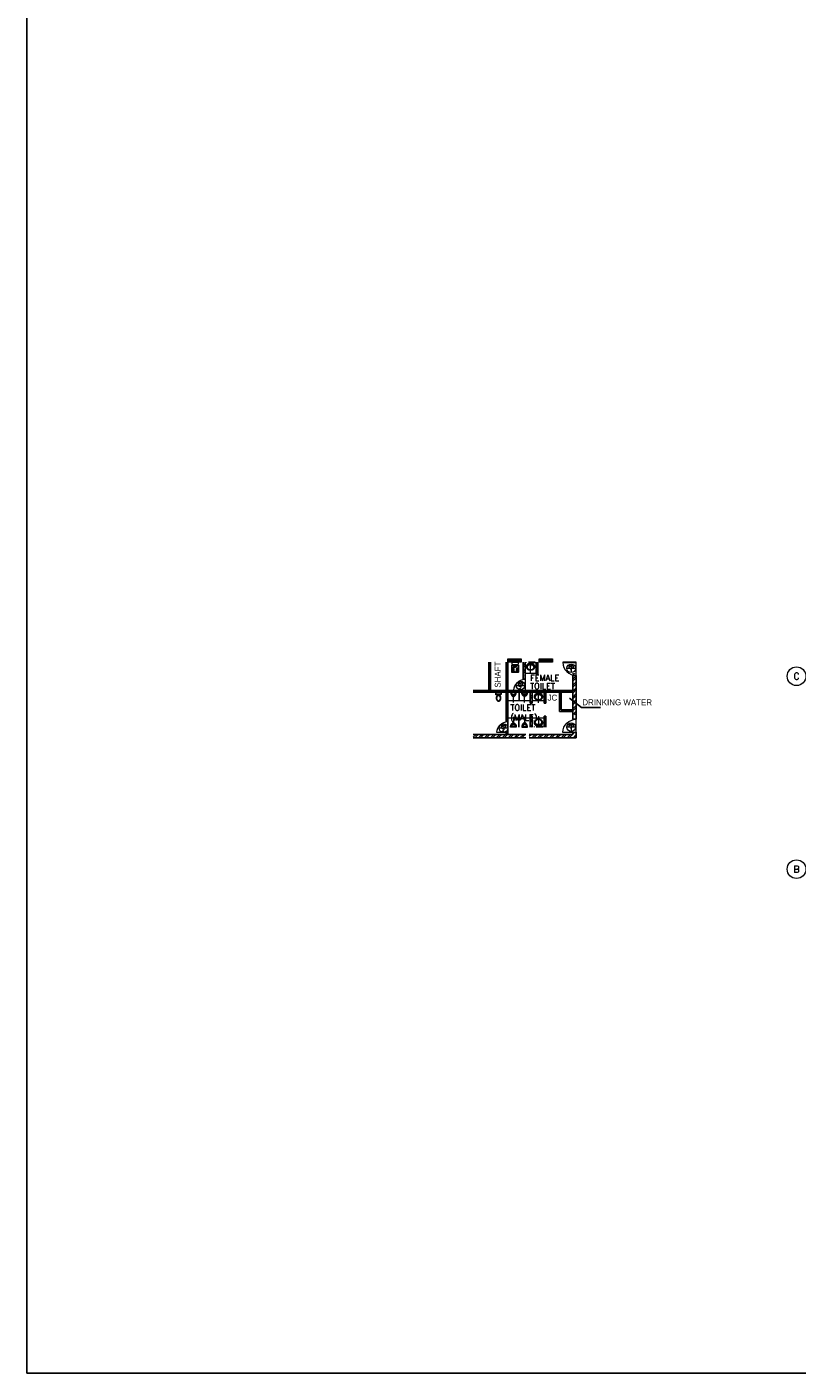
# Model space of a CAD drawing. Header units: inches. Extents: x 0 to 1544102, y -487208 to 23144100.
# Tile 86 of 256: x 344426 to 396321, y -117415 to -26704. Entities that reach past the tile are written whole.
import ezdxf
from ezdxf.enums import TextEntityAlignment as Align

# ---------------------------------------------------------------- set-up
doc = ezdxf.new("R2010")
doc.units = ezdxf.units.IN
doc.header["$LTSCALE"] = 1800
doc.header["$MEASUREMENT"] = 0
doc.linetypes.add('1 NORTH ELEVATION$0$NORTH ELEVATION$0$HIDDEN', pattern=[0.375, 0.25, -0.125])
doc.linetypes.add('CENTER', pattern=[2, 1.25, -0.25, 0.25, -0.25])
doc.layers.get('0').update_dxf_attribs({"color": 253, "lineweight": 9})
for name, color, linetype in [('1', 7, 'Continuous'), ('TEXT', 3, 'Continuous'), ('WALL', 6, 'Continuous'), ('WALL1', 6, 'Continuous')]:
    doc.layers.add(name, color=color, linetype=linetype)
for name, color, linetype, lineweight in [('A-DOOR TAG', 3, 'Continuous', 15), ('CCONTHIN', 15, '1 NORTH ELEVATION$0$NORTH ELEVATION$0$HIDDEN', 13), ('CHAT', 11, 'Continuous', 13), ('CL', 8, 'CENTER', 15), ('DIM', 4, 'Continuous', 18), ('DOOR', 235, 'Continuous', 13), ('WALL HATCH', 251, 'Continuous', 13), ('WIN', 31, 'Continuous', 13)]:
    doc.layers.add(name, color=color, linetype=linetype, lineweight=lineweight)
doc.styles.add('COMPLEX', font='complex')
doc.styles.add('HTX11', font='O8111901')
doc.styles.add('ROAMNS', font='ROMANS.shx')
doc.styles.add('ROMANS', font='romans.shx')
doc.dimstyles.new('DIM100 x2', dxfattribs={"dimscale": 0, "dimtxt": 400, "dimasz": 400, "dimexe": 100, "dimexo": 100, "dimgap": 100, "dimtad": 1, "dimdec": 0, "dimzin": 13, "dimdsep": 46, "dimtxsty": 'ROMANS', "dimblk2": 'OBLIQUE', "dimcen": 100, "dimdle": 100, "dimclrd": 9, "dimclre": 9, "dimclrt": 4, "dimadec": 0, "dimazin": 0, "dimtfac": 1.1, "dimtdec": 0, "dimtix": 1, "dimtmove": 2, "dimatfit": 3, "dimfxl": 1, "dimtolj": 1, "dimtzin": 13, "dimarcsym": 0})
pattern_1 = [(45, (-66669.14, -252595.65), (-198.87378, 198.87378), []), (45, (-66536.56, -252595.65), (-198.87378, 198.87378), [])]
pattern_2 = [(45, (-66669.14, -252825.65), (-198.87378, 198.87378), []), (45, (-66536.56, -252825.65), (-198.87378, 198.87378), [])]
pattern_3 = [(45, (379617.36, -72506.59), (-198.874, 198.874), []), (45, (379749.94, -72506.59), (-198.874, 198.874), [])]
pattern_4 = [(45, (-777981.2, -781878.5), (-198.87378, 198.87378), []), (45, (-777848.6, -781878.5), (-198.87378, 198.87378), [])]

# ---------------------------------------------------------------- blocks, each defined once
blk = doc.blocks.new('GRD')
at = {"layer": 'CL', "linetype": 'Continuous'}
blk.add_circle((0, 419.99985), 419.99985, dxfattribs=at)
at = {"layer": 'CL', "color": 4, "style": 'COMPLEX'}
blk.add_attdef('GRD', text='', height=300, dxfattribs=at).set_placement((0, 419.99985), align=Align.MIDDLE)
blk = doc.blocks.new('SERVICE BUILDING-ARCH$0$dd1')
at = {"layer": 'DOOR'}
blk.add_lwpolyline([(-1000, 975), (0, 975), (0, 1000), (-1000, 1000)], close=True, dxfattribs=at)
blk.add_arc((13, 1014), 1014, 182.20927, 269.24117, dxfattribs=at)
blk = doc.blocks.new('A$C05027D60')
at = {"layer": 'CCONTHIN'}
for p, q in [((9, 371), (109, 371)), ((9, 368), (109, 368)), ((9, 359), (109, 359)), ((9, 356), (109, 356)), ((9, 346), (109, 346)), ((9, 344), (109, 344)), ((9, 334), (109, 334)), ((9, 331), (109, 331)), ((9, 322), (109, 322)), ((9, 319), (109, 319)), ((9, 309), (109, 309)), ((9, 307), (109, 307)), ((9, 297), (109, 297)), ((9, 294), (109, 294)), ((9, 285), (109, 285)), ((9, 282), (109, 282)), ((9, 272), (109, 272)), ((9, 270), (109, 270)), ((9, 260), (109, 260)), ((9, 257), (109, 257)), ((9, 248), (109, 248)), ((9, 245), (109, 245)), ((9, 235), (109, 235)), ((9, 232), (109, 232)), ((9, 223), (109, 223)), ((9, 220), (109, 220)), ((441, 371), (341, 371)), ((441, 368), (341, 368)), ((441, 359), (341, 359)), ((441, 356), (341, 356)), ((441, 346), (341, 346)), ((441, 344), (341, 344)), ((441, 334), (341, 334)), ((441, 331), (341, 331)), ((441, 322), (341, 322)), ((441, 319), (341, 319)), ((441, 309), (341, 309)), ((441, 307), (341, 307)), ((441, 297), (341, 297)), ((441, 294), (341, 294)), ((441, 285), (341, 285)), ((441, 282), (341, 282)), ((441, 272), (341, 272)), ((441, 270), (341, 270)), ((441, 260), (341, 260)), ((441, 257), (341, 257)), ((441, 248), (341, 248)), ((441, 245), (341, 245)), ((441, 235), (341, 235)), ((441, 232), (341, 232)), ((441, 223), (341, 223)), ((441, 220), (341, 220))]:
    blk.add_line(p, q, dxfattribs=at)
for points in [[(25, 0), (425, 0, 0.414214), (450, 25), (450, 471, 0.414214), (425, 496), (25, 496, 0.414214), (0, 471), (0, 25, 0.414214)], [(34, 400), (84, 400, -0.414214), (109, 375), (109, 225, -0.414214), (84, 200), (34, 200, -0.414214), (9, 225), (9, 375, -0.414214)], [(416, 400), (366, 400, 0.414214), (341, 375), (341, 225, 0.414214), (366, 200), (416, 200, 0.414214), (441, 225), (441, 375, 0.414214)]]:
    blk.add_lwpolyline(points, format="xyb", close=True, dxfattribs=at)
blk.add_circle((223, 105), 44.6, dxfattribs=at)
for centre, radius, start, end in [((223, 144), 118, 180, 11.98947), ((225, 389), 76.7, 0, 180)]:
    blk.add_arc(centre, radius, start, end, dxfattribs=at)
blk.add_spline([(105, 144), (122, 231), (142, 301), (148, 389)], degree=3, dxfattribs=at)
blk.add_open_spline([(339, 168), (336, 189), (330, 234), (303, 305), (302, 359), (302, 389)], degree=3, knots=[24.560772, 24.560772, 24.560772, 24.560772, 88.405275, 160.999442, 249.688545, 249.688545, 249.688545, 249.688545], dxfattribs=at)
blk = doc.blocks.new('Toilet')
for p, q in [((-10, -9.5), (-8, -9.5)), ((-10, -10.5), (-10, -9.5)), ((-7, -10.5), (-10, -10.5)), ((-8, -9.5), (-8, -9)), ((-7, -9), (-7, -10.5)), ((-4, -9), (-6, -15)), ((4, -15), (-4, -15)), ((4, -9), (6, -15)), ((9.5, -7), (9.5, -3))]:
    blk.add_line(p, q)
blk.add_lwpolyline([(10.5, -9), (10.5, -1), (-10.5, -1), (-10.5, -9)], close=True)
for points in [[(-9.5, -3), (-9.5, -7)], [(8.5, -2), (-8.5, -2)], [(-8.5, -8), (8.5, -8)]]:
    blk.add_lwpolyline(points)
for centre, radius, start, end in [((-8.6, -2.9), 0.884, 81.8699, 188.1301), ((-8.6, -7.1), 0.884, 171.8699, 278.1301), ((3.5, -22.6), 12.2, 141.4691, 247.9714), ((4.2, -22.8), 11.3, 136.3677, 238.9468), ((0, -28.9), 4, 245.7318, 294.2682), ((0, -30), 4, 254.8605, 285.1395), ((-3.5, -22.6), 12.2, 292.0284, 38.5307), ((-4.2, -22.8), 11.3, 301.053, 43.6321), ((8.6, -2.9), 0.884, 351.8699, 98.1301), ((8.6, -7.1), 0.884, 261.8699, 8.1301)]:
    blk.add_arc(centre, radius, start, end)
blk = doc.blocks.new('*U768')
for p, q in [((-186, 29), (201, 29)), ((-186, 29), (-186, 12)), ((-186, 12), (201, 12)), ((-43, 235), (-121, 59)), ((-121, 59), (136, 59)), ((-43, 235), (58, 235)), ((-27, 308), (43, 308)), ((-20, 283), (35, 283)), ((58, 235), (136, 59)), ((201, 12), (201, 29))]:
    blk.add_line(p, q)
blk.add_circle((7, 194), 12.7)
for centre, radius, start, end in [((148, 24), 334, 121.69705, 179.15509), ((8, 300), 273, 227.25197, 312.74803), ((148, 24), 309, 123.0108, 169.30552), ((-133, 24), 309, 10.69448, 56.9892), ((-133, 24), 334, 0.84491, 58.30295)]:
    blk.add_arc(centre, radius, start, end)
blk = doc.blocks.new('_Oblique')
at = {"color": 0, "linetype": 'ByBlock', "lineweight": -2}
blk.add_line((-0.5, -0.5), (0.5, 0.5), dxfattribs=at)

msp = doc.modelspace()

# ---------------------------------------------------------------- hatches: boundary and pattern name
at = {"layer": 'WALL HATCH'}
h = msp.add_hatch(dxfattribs=at)
h.set_pattern_fill('ANSI32', color=256, scale=750, style=0)
h.set_pattern_definition(pattern_1)
h.paths.add_polyline_path([(375659.7, -69508.61), (375544.7, -69508.61), (375544.7, -70458.61), (375659.7, -70458.61)])
h.paths.add_polyline_path([(375544.7, -71558.61), (375659.7, -71558.61), (375659.7, -70458.61), (375544.7, -70458.61)])
h = msp.add_hatch(dxfattribs=at)
h.set_pattern_fill('ANSI32', color=256, scale=750, style=0)
h.set_pattern_definition(pattern_1)
h.paths.add_polyline_path([(376834.7, -69508.61), (376719.7, -69508.61), (376719.7, -70458.61), (376834.7, -70458.61)])
h.paths.add_polyline_path([(376719.7, -71558.61), (376834.7, -71558.61), (376834.7, -70458.61), (376719.7, -70458.61)])
h = msp.add_hatch(dxfattribs=at)
h.set_pattern_fill('ANSI32', color=256, scale=750, style=0)
h.set_pattern_definition([(45, (121753.13, -781633.32), (-198.87378, 198.87378), []), (45, (121885.7, -781633.32), (-198.87378, 198.87378), [])])
h.paths.add_polyline_path([(377874.7, -69508.61), (377989.7, -69508.61), (377989.7, -70318.46), (377874.7, -70318.46)])
h.paths.add_polyline_path([(377874.7, -70318.46), (377989.7, -70318.46), (377989.7, -70414.43), (377874.7, -70414.43)])
h = msp.add_hatch(dxfattribs=at)
h.set_pattern_fill('ANSI32', color=256, scale=750, style=0)
h.set_pattern_definition([(45, (121503.13, -781633.32), (-198.87378, 198.87378), []), (45, (121635.7, -781633.32), (-198.87378, 198.87378), [])])
h.paths.add_polyline_path([(378854.7, -70311.02), (378739.7, -70311.02), (378739.7, -69508.61), (378854.7, -69508.61)])
h = msp.add_hatch(dxfattribs=at)
h.set_pattern_fill('ANSI32', color=256, scale=750, style=0)
h.set_pattern_definition([(45, (-66669.14, -252445.65), (-198.87378, 198.87378), []), (45, (-66536.56, -252445.65), (-198.87378, 198.87378), [])])
h.paths.add_polyline_path([(381434.7, -73063.61), (381434.7, -70258.61), (381204.7, -70258.61), (381204.7, -73063.61)])
h = msp.add_hatch(dxfattribs=at)
h.set_pattern_fill('ANSI32', color=256, scale=750, style=0)
h.set_pattern_definition([(45, (-66669.14, -252245.65), (-198.87378, 198.87378), []), (45, (-66536.56, -252245.65), (-198.87378, 198.87378), [])])
h.paths.add_polyline_path([(375044.7, -71523.61), (375044.7, -71408.61), (374499.7, -71408.61), (374499.7, -71523.61)])
h = msp.add_hatch(dxfattribs=at)
h.set_pattern_fill('ANSI32', color=256, scale=750, style=0)
h.set_pattern_definition([(45, (-66669.14, -252245.65), (-198.87378, 198.87378), []), (45, (-66536.56, -252245.65), (-198.87378, 198.87378), [])])
h.paths.add_polyline_path([(375044.7, -71408.61), (375044.7, -71523.61), (381204.7, -71523.61), (381204.7, -71408.61)])
h = msp.add_hatch(dxfattribs=at)
h.set_pattern_fill('ANSI32', color=256, scale=750, style=0)
h.set_pattern_definition([(45, (-306356.28, -254978.6), (-198.87378, 198.87378), []), (45, (-306223.7, -254978.6), (-198.87378, 198.87378), [])])
h.paths.add_polyline_path([(376719.7, -73213.61), (376834.7, -73213.61), (376834.7, -71523.61), (376719.7, -71523.61)])
h = msp.add_hatch(dxfattribs=at)
h.set_pattern_fill('ANSI32', color=256, scale=750, style=0)
h.set_pattern_definition(pattern_4)
h.paths.add_polyline_path([(378334.7, -71523.61), (378459.7, -71524.61), (378459.7, -72273.61), (378334.7, -72273.61)])
h = msp.add_hatch(dxfattribs=at)
h.set_pattern_fill('ANSI32', color=256, scale=750, style=0)
h.set_pattern_definition(pattern_3)
h.paths.add_polyline_path([(379384.7, -72298.64), (379269.7, -72298.64), (379269.7, -71524.61), (379384.7, -71524.61)])
h = msp.add_hatch(dxfattribs=at)
h.set_pattern_fill('ANSI32', color=256, scale=750, style=0)
h.set_pattern_definition(pattern_4)
h.paths.add_polyline_path([(378334.7, -73893.79), (378459.7, -73892.79), (378459.7, -73143.79), (378334.7, -73143.79)])
h = msp.add_hatch(dxfattribs=at)
h.set_pattern_fill('ANSI32', color=256, scale=750, style=0)
h.set_pattern_definition(pattern_3)
h.paths.add_polyline_path([(379384.7, -73118.76), (379269.7, -73118.76), (379269.7, -73892.79), (379384.7, -73892.79)])
h = msp.add_hatch(dxfattribs=at)
h.set_pattern_fill('ANSI32', color=256, scale=750, style=0)
h.set_pattern_definition([(45, (-66669.14, -252825.65), (-198.87378, 198.87378), []), (45, (-66536.56, -252825.65), (-198.87378, 198.87378), [])])
h.paths.add_polyline_path([(375044.7, -74603.61), (375044.7, -74373.61), (374499.7, -74373.61), (374499.7, -74603.61)])
h = msp.add_hatch(dxfattribs=at)
h.set_pattern_fill('ANSI32', color=256, scale=750, style=0)
h.set_pattern_definition(pattern_2)
h.paths.add_polyline_path([(375044.7, -74373.61), (375044.7, -74603.61), (378044.7, -74603.61), (378044.7, -74373.61)])
h = msp.add_hatch(dxfattribs=at)
h.set_pattern_fill('ANSI32', color=256, scale=750, style=0)
h.set_pattern_definition([(45, (-306356.28, -255753.42), (-198.87378, 198.87378), []), (45, (-306223.7, -255753.42), (-198.87378, 198.87378), [])])
h.paths.add_polyline_path([(376834.7, -74252.26), (376719.7, -74252.26), (376719.7, -74373.61), (376834.7, -74373.61)])
h = msp.add_hatch(dxfattribs=at)
h.set_pattern_fill('ANSI32', color=256, scale=750, style=0)
h.set_pattern_definition(pattern_2)
h.paths.add_polyline_path([(381434.7, -74258.61), (381204.7, -74258.61), (381204.7, -74373.61), (378274.7, -74373.61), (378274.7, -74603.61), (381434.7, -74603.61)])

# ---------------------------------------------------------------- linework, layer by layer
at = {"layer": '1'}
msp.add_lwpolyline([(344425.72, 64006.94), (737609.08, 64006.94), (737609.08, -117414.74), (344425.72, -117414.74)], close=True, dxfattribs=at)
at = {"layer": 'A-DOOR TAG', "color": 1}
for p, q in [((381385.47, -69937.24), (380805.42, -69937.24)), ((377971.47, -71098.53), (377391.43, -71098.53)), ((376820.85, -73957.84), (376240.81, -73957.84)), ((381385.47, -73897.7), (380805.43, -73897.7))]:
    msp.add_line(p, q, dxfattribs=at)
for centre in [(381095.45, -69925.05), (377681.45, -71086.33), (376530.83, -73945.65), (381095.45, -73885.5)]:
    msp.add_circle(centre, 290.28, dxfattribs=at)
at = {"layer": 'CCONTHIN'}
for p, q in [((378064.7, -69559.76), (378064.7, -69508.61)), ((378664.7, -69508.61), (378064.7, -69508.61)), ((378664.7, -69519.92), (378064.7, -69519.92)), ((378664.7, -69532.96), (378064.7, -69532.96)), ((378664.7, -69546.72), (378064.7, -69546.72)), ((378664.7, -69559.76), (378064.7, -69559.76)), ((378342.31, -69655.38), (378351.26, -69744.48)), ((378351.26, -69744.48), (378378.13, -69744.48)), ((378378.13, -69744.48), (378387.08, -69655.38)), ((378665.15, -69559.76), (378665.15, -69508.61)), ((378598.68, -71574.76), (378598.68, -71523.61)), ((379198.68, -71523.61), (378598.68, -71523.61)), ((379198.68, -71534.92), (378598.68, -71534.92)), ((379198.68, -71547.96), (378598.68, -71547.96)), ((379198.68, -71561.72), (378598.68, -71561.72)), ((379198.68, -71574.76), (378598.68, -71574.76)), ((379199.13, -71574.76), (379199.13, -71523.61)), ((378876.29, -71670.38), (378885.25, -71759.48)), ((378885.25, -71759.48), (378912.11, -71759.48)), ((378912.11, -71759.48), (378921.07, -71670.38)), ((378598.68, -73842.63), (378598.68, -73893.79)), ((379198.68, -73842.63), (378598.68, -73842.63)), ((379198.68, -73855.67), (378598.68, -73855.67)), ((379198.68, -73869.44), (378598.68, -73869.44)), ((379198.68, -73882.48), (378598.68, -73882.48)), ((379198.68, -73893.79), (378598.68, -73893.79)), ((378876.29, -73747.02), (378885.25, -73657.92)), ((378885.25, -73657.92), (378912.11, -73657.92)), ((378912.11, -73657.92), (378921.07, -73747.02)), ((379199.13, -73842.63), (379199.13, -73893.79))]:
    msp.add_line(p, q, dxfattribs=at)
at = {"layer": 'CCONTHIN', "linetype": 'Continuous'}
for p, q in [((378739.7, -70264.42), (377989.7, -70264.42)), ((377576.7, -71523.61), (377576.7, -72123.61)), ((377592.7, -71523.61), (377592.7, -72123.61)), ((378334.7, -72123.61), (376834.7, -72123.61)), ((379269.7, -72123.61), (378459.7, -72123.61)), ((378334.7, -73293.79), (376834.7, -73293.79)), ((377576.7, -73893.79), (377576.7, -73293.79)), ((377592.7, -73893.79), (377592.7, -73293.79)), ((379269.7, -73293.79), (378459.7, -73293.79))]:
    msp.add_line(p, q, dxfattribs=at)
at = {"layer": 'CCONTHIN'}
msp.add_lwpolyline([(377519.12, -69533.61), (377119.12, -69533.61, 0.41421356), (377094.12, -69558.61), (377094.12, -69633.61, 0.41421356), (377119.12, -69658.61), (377519.12, -69658.61, 0.41421356), (377544.12, -69633.61), (377544.12, -69558.61, 0.41421356)], format="xyb", close=True, dxfattribs=at)
for points in [[(378629.65, -69905.83, -0.10694543), (378560.25, -69979.78, -0.08158811), (378470.2, -70022.32, -0.06972009), (378360.71, -70037.66, -0.06972009), (378251.23, -70022.32, -0.08158811), (378161.17, -69979.78, -0.10694543), (378091.77, -69905.83, -0.27706682), (378091.77, -69729.11)], [(378091.77, -69729.11, -0.10694543), (378161.17, -69655.16, -0.08158811), (378251.23, -69612.62, -0.1401213), (378470.2, -69612.62)], [(378382.42, -69687.5, -0.05374353), (378454.51, -69699.95, -0.08158811), (378527.82, -69734.57, -0.10694543), (378580.7, -69790.92, -0.27706682), (378580.7, -69908.88, -0.10694543), (378527.82, -69965.23, -0.08158811), (378454.51, -69999.85, -0.06972009), (378360.71, -70013, -0.06972009), (378266.92, -69999.85, -0.08158811), (378193.6, -69965.23, -0.10694543), (378140.72, -69908.88, -0.27706682), (378140.72, -69790.92, -0.10694543), (378193.6, -69734.57, -0.08158811), (378266.92, -69699.95, -0.05957553), (378346.93, -69687.08)], [(378470.2, -69612.62, -0.08158811), (378560.25, -69655.16, -0.10694543), (378629.65, -69729.11, -0.27706682), (378629.65, -69905.83)], [(378625.76, -71744.11, -0.10694543), (378695.16, -71670.16, -0.08158811), (378785.21, -71627.62, -0.1401213), (379004.18, -71627.62)], [(379004.18, -71627.62, -0.08158811), (379094.24, -71670.16, -0.10694543), (379163.64, -71744.11, -0.27706682), (379163.64, -71920.83)], [(379163.64, -71920.83, -0.10694543), (379094.24, -71994.78, -0.08158811), (379004.18, -72037.32, -0.06972009), (378894.7, -72052.66, -0.06972009), (378785.21, -72037.32, -0.08158811), (378695.16, -71994.78, -0.10694543), (378625.76, -71920.83, -0.27706682), (378625.76, -71744.11)], [(378916.41, -71702.5, -0.05374353), (378988.49, -71714.95, -0.08158811), (379061.81, -71749.57, -0.10694543), (379114.69, -71805.92, -0.27706682), (379114.69, -71923.88, -0.10694543), (379061.81, -71980.23, -0.08158811), (378988.49, -72014.85, -0.06972009), (378894.7, -72028, -0.06972009), (378800.9, -72014.85, -0.08158811), (378727.58, -71980.23, -0.10694543), (378674.71, -71923.88, -0.27706682), (378674.71, -71805.92, -0.10694543), (378727.58, -71749.57, -0.08158811), (378800.9, -71714.95, -0.05957553), (378880.91, -71702.08)], [(379163.64, -73496.57, 0.10694543), (379094.24, -73422.61, 0.08158811), (379004.18, -73380.08, 0.06972009), (378894.7, -73364.74, 0.06972009), (378785.21, -73380.08, 0.08158811), (378695.16, -73422.61, 0.10694543), (378625.76, -73496.57, 0.27706682), (378625.76, -73673.29)], [(378916.41, -73714.9, 0.05374353), (378988.49, -73702.45, 0.08158811), (379061.81, -73667.82, 0.10694543), (379114.69, -73611.48, 0.27706682), (379114.69, -73493.52, 0.10694543), (379061.81, -73437.17, 0.08158811), (378988.49, -73402.54, 0.06972009), (378894.7, -73389.4, 0.06972009), (378800.9, -73402.54, 0.08158811), (378727.58, -73437.17, 0.10694543), (378674.71, -73493.52, 0.27706682), (378674.71, -73611.48, 0.10694543), (378727.58, -73667.82, 0.08158811), (378800.9, -73702.45, 0.05957553), (378880.91, -73715.32)], [(378625.76, -73673.29, 0.10694543), (378695.16, -73747.24, 0.08158811), (378785.21, -73789.77, 0.1401213), (379004.18, -73789.77)], [(379004.18, -73789.77, 0.08158811), (379094.24, -73747.24, 0.10694543), (379163.64, -73673.29, 0.27706682), (379163.64, -73496.57)]]:
    msp.add_lwpolyline(points, format="xyb", dxfattribs=at)
for centre in [(378287.69, -69653.13), (378364.7, -69653.13), (378440.38, -69653.13), (378821.67, -71668.13), (378898.68, -71668.13), (378974.36, -71668.13), (378821.67, -73749.27), (378898.68, -73749.27), (378974.36, -73749.27)]:
    msp.add_circle(centre, 22.5, dxfattribs=at)
for centre, start, end in [((378364.7, -69743.13), 125.7391, 54.2607), ((378898.68, -71758.13), 125.7391, 54.2607), ((378898.68, -73659.27), 305.7393, 234.2609)]:
    msp.add_arc(centre, 27, start, end, dxfattribs=at)
at = {"layer": 'CL', "ltscale": 0.25}
for p, q in [((378364.7, -70248.69), (378364.7, -69433.36)), ((377209.7, -72232.87), (377209.7, -71523.61)), ((377959.7, -72232.87), (377959.7, -71523.61)), ((378894.7, -72259.74), (378894.7, -71523.61)), ((377209.7, -73184.52), (377209.7, -73893.79)), ((377959.7, -73184.52), (377959.7, -73893.79)), ((378894.7, -73157.66), (378894.7, -73893.79))]:
    msp.add_line(p, q, dxfattribs=at)
at = {"layer": 'DIM'}
for p, q in [((381434.7, -70408.61), (381434.7, -69508.61)), ((377989.7, -70664.96), (377989.7, -71408.61)), ((381434.7, -74258.61), (381434.7, -73358.61)), ((376834.7, -73508.61), (376834.7, -74258.61))]:
    msp.add_line(p, q, dxfattribs=at)
at = {"layer": 'WALL'}
for p, q in [((375544.7, -69508.61), (375544.7, -71408.61)), ((375659.7, -69508.61), (375659.7, -71408.61)), ((376719.7, -69508.61), (376719.7, -71408.61)), ((376834.7, -69508.61), (376834.7, -71408.61)), ((377874.7, -69508.61), (377874.7, -70664.96)), ((377989.7, -69508.61), (377989.7, -70664.96)), ((378739.7, -69508.61), (378739.7, -70311.02)), ((378854.7, -69508.61), (378854.7, -70264.42)), ((378854.7, -69508.61), (378854.7, -70311.02)), ((377874.7, -70664.96), (377989.7, -70664.96)), ((378739.7, -70311.02), (378854.7, -70311.02)), ((381204.7, -70408.61), (381204.7, -73358.61)), ((381434.7, -70408.61), (381434.7, -73358.61)), ((374499.7, -71408.61), (375044.7, -71408.61)), ((374499.7, -71523.61), (375044.7, -71523.61)), ((375044.7, -71408.61), (381204.7, -71408.61)), ((375044.7, -71523.61), (381204.7, -71523.61)), ((376719.7, -71523.61), (376719.7, -73508.61)), ((376834.7, -71523.61), (376834.7, -73893.79)), ((378334.7, -71524.61), (378334.7, -72273.61)), ((378459.7, -71523.61), (378459.7, -72273.61)), ((379269.7, -71523.61), (379269.7, -72273.61)), ((379384.7, -71523.61), (379384.7, -71524.61)), ((379384.7, -71524.61), (379384.7, -72273.61)), ((380319.7, -71523.61), (380319.7, -72843.61)), ((380434.7, -71523.61), (380434.7, -72728.61)), ((378334.7, -72273.61), (378459.7, -72273.61)), ((378334.7, -73143.79), (378459.7, -73143.79)), ((378334.7, -73892.79), (378334.7, -73143.79)), ((378459.7, -73893.79), (378459.7, -73143.79)), ((379269.7, -73893.79), (379269.7, -73143.79)), ((379384.7, -73892.79), (379384.7, -73143.79)), ((380319.7, -72843.61), (381204.7, -72843.61)), ((380434.7, -72728.61), (381204.7, -72728.61)), ((381204.7, -73358.61), (381434.7, -73358.61)), ((375044.7, -74373.61), (374499.7, -74373.61)), ((378044.7, -74373.61), (375044.7, -74373.61)), ((376834.7, -73508.61), (376719.7, -73508.61)), ((376719.7, -74252.26), (376719.7, -74373.61)), ((376719.7, -74252.26), (376834.7, -74252.26)), ((376834.7, -74252.26), (376834.7, -74373.61)), ((378274.7, -74373.61), (381204.7, -74373.61)), ((379384.7, -73893.79), (379384.7, -73892.79)), ((381204.7, -74258.61), (381204.7, -74373.61)), ((381204.7, -74258.61), (381434.7, -74258.61)), ((381434.7, -74258.61), (381434.7, -74373.61)), ((381434.7, -74373.61), (381434.7, -74603.61)), ((375044.7, -74603.61), (374499.7, -74603.61)), ((378044.7, -74603.61), (375044.7, -74603.61)), ((378274.7, -74603.61), (381434.7, -74603.61))]:
    msp.add_line(p, q, dxfattribs=at)
at = {"layer": 'WALL1'}
for p, q in [((381434.7, -70408.61), (381204.7, -70408.61)), ((379269.7, -72273.61), (379384.7, -72273.61)), ((379269.7, -73143.79), (379384.7, -73143.79))]:
    msp.add_line(p, q, dxfattribs=at)
at = {"layer": 'WIN'}
for p, q in [((376834.7, -69368.61), (377734.7, -69368.61)), ((376834.7, -69418.61), (377734.7, -69418.61)), ((378934.7, -69368.61), (379834.7, -69368.61)), ((378934.7, -69418.61), (379834.7, -69418.61))]:
    msp.add_line(p, q, dxfattribs=at)
for points in [[(376834.7, -69278.61), (377734.7, -69278.61), (377734.7, -69508.61), (376834.7, -69508.61)], [(378934.7, -69278.61), (379834.7, -69278.61), (379834.7, -69508.61), (378934.7, -69508.61)]]:
    msp.add_lwpolyline(points, close=True, dxfattribs=at)

# ---------------------------------------------------------------- block references
at = {"layer": 'CCONTHIN', "xscale": -1, "rotation": 180}
for name, p in [('A$C05027D60', (377094.12, -69708.61)), ('*U768', (377952.07, -71511.94))]:
    msp.add_blockref(name, p, dxfattribs=at)
at = {"layer": 'CCONTHIN', "xscale": 18.75, "yscale": 18.75, "zscale": 18.75}
msp.add_blockref('Toilet', (376205.46, -71504.86), dxfattribs=at)
at = {"layer": 'CCONTHIN', "rotation": 180}
msp.add_blockref('*U768', (377217.32, -71511.94), dxfattribs=at)
at = {"layer": 'CCONTHIN', "xscale": -1}
msp.add_blockref('*U768', (377217.32, -73905.46), dxfattribs=at)
at = {"layer": 'CCONTHIN'}
msp.add_blockref('*U768', (377952.07, -73905.46), dxfattribs=at)
at = {"layer": 'CHAT', "xscale": 0.8999999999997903, "yscale": 0.8999999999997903, "zscale": 0.8999999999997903}
msp.add_blockref('SERVICE BUILDING-ARCH$0$dd1', (381434.7, -70408.61), dxfattribs=at)
at = {"layer": 'CHAT', "rotation": 180}
for p, xscale, yscale, zscale in [((377989.7, -70664.96), -0.7436525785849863, 0.7436525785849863, 0.7436525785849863), ((381434.7, -73358.61), -0.8999999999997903, 0.8999999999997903, 0.8999999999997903), ((376834.7, -73508.61), -0.7436525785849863, 0.7436525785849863, 0.7436525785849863)]:
    msp.add_blockref('SERVICE BUILDING-ARCH$0$dd1', p, dxfattribs=dict(at, xscale=xscale, yscale=yscale, zscale=zscale))
at = {"layer": 'DIM', "xscale": 1.5, "yscale": 1.5, "zscale": 1.5}
for p, values in [((396283.7, -71088.61), {'GRD': 'C'}), ((396283.7, -84088.61), {'GRD': 'B'})]:
    msp.add_blockref('GRD', p, dxfattribs=at).add_auto_attribs(values)

# ---------------------------------------------------------------- texts
at = {"layer": 'A-DOOR TAG', "linetype": 'Continuous', "style": 'ROMANS'}
for s, p in [('PD', (380903.68, -69821.25)), ('1', (380997.41, -70067.21)), ('PD', (377495.64, -70982.54)), ('2', (377573.9, -71228.5)), ('PD', (376345.02, -73841.85)), ('2', (376423.28, -74087.81)), ('PD', (380903.68, -73781.71)), ('1', (380997.41, -74027.67))]:
    msp.add_text(s, height=200, dxfattribs=at).set_placement(p, align=Align.MIDDLE_LEFT)
at = {"layer": 'TEXT', "linetype": 'Continuous', "style": 'HTX11'}
msp.add_text('SHAFT', height=400, rotation=90, dxfattribs=at).set_placement((376352.71, -71226.17))
msp.add_text('JC', height=400, dxfattribs=at).set_placement((379505.86, -72101.65))
at = {"layer": 'TEXT', "insert": (378330.86, -70370.65), "char_height": 400, "width": 1976.6942, "attachment_point": 1, "line_spacing_factor": 0.825, "style": 'ROAMNS'}
msp.add_mtext('FEMALE TOILET', dxfattribs=at)
at = {"layer": 'TEXT', "char_height": 400, "attachment_point": 1}
for s, insert, width, style in [('TOILET (MALE)', (377001.11, -72370.56), 1976.6942, 'ROAMNS'), ('DRINKING WATER', (381852.36, -72014.15), 4952.381, 'HTX11')]:
    msp.add_mtext(s, dxfattribs=dict(at, insert=insert, width=width, style=style))

# ---------------------------------------------------------------- leaders
at = {"layer": 'WALL1'}
msp.add_leader([(380995.86, -71926.65), (381799.36, -72555.65), (383072.36, -72555.65)], dimstyle='DIM100 x2', override={"dimscale": 1, "dimtad": 0}, dxfattribs=at)

doc.saveas('drawing.dxf')
